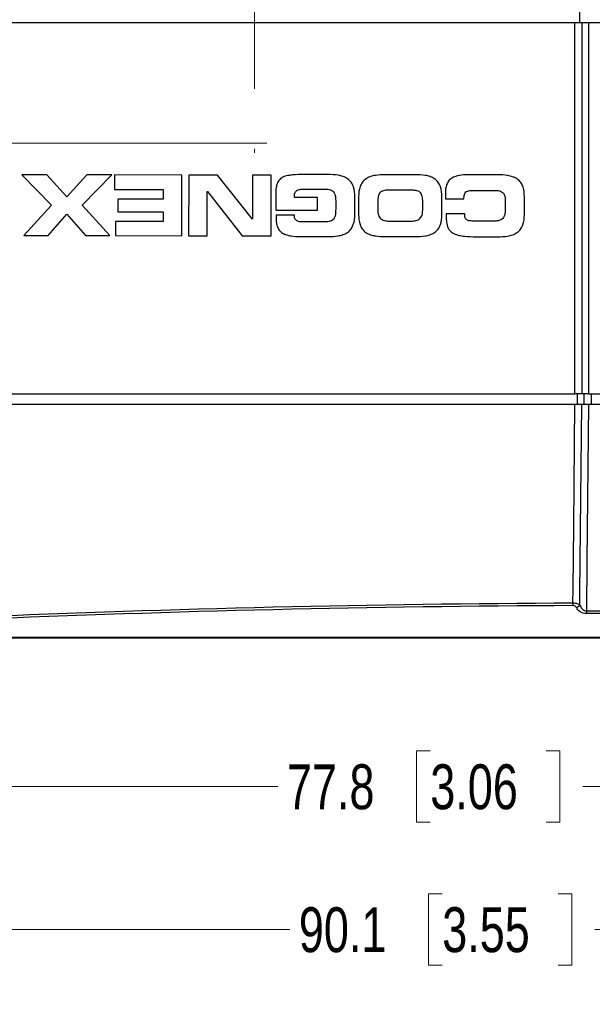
# Model space of a CAD drawing. Header units: millimetres. Extents: x 10 to 272, y 8 to 208.
# Tile 15 of 39: x 57 to 81, y 76 to 118. Entities that reach past the tile are written whole.
import ezdxf

# ---------------------------------------------------------------- set-up
doc = ezdxf.new("R2010")
doc.units = ezdxf.units.MM
doc.linetypes.add('CENTERX2', pattern=[20.32, 12.7, -2.54, 2.54, -2.54])
doc.styles.add('SLDTEXTSTYLE0', font='TXT', dxfattribs={"width": 0.75})
doc.dimstyles.new('SLDDIMSTYLE0', dxfattribs={"dimtxt": 1.905, "dimasz": 3, "dimexe": 0, "dimexo": 0.0625, "dimgap": 0.47625, "dimtad": 0, "dimtih": 1, "dimtoh": 1, "dimdec": 1, "dimlfac": 1.5, "dimrnd": 1e-09, "dimzin": 12, "dimdsep": 46, "dimtxsty": 'SLDTEXTSTYLE0', "dimsah": 1, "dimcen": 0.09, "dimadec": 0, "dimazin": 3, "dimtfac": 1, "dimtdec": 1, "dimtofl": 0, "dimtmove": 0, "dimatfit": 3, "dimfxl": 1, "dimfrac": 2, "dimtolj": 1, "dimtzin": 12, "dimarcsym": 0})

# ---------------------------------------------------------------- blocks, each defined once
blk = doc.blocks.new('_D_5')
at = {"color": 7, "linetype": 'Continuous', "lineweight": 18}
for p, q in [((106.883, 103.748), (106.883, 76.317)), ((46.632, 102.573), (46.632, 76.317)), ((74.97, 81.004), (74.389, 81.004)), ((74.389, 81.004), (74.389, 77.98)), ((79.896, 81.004), (80.477, 81.004)), ((80.477, 81.004), (80.477, 77.98)), ((46.632, 79.492), (68.496, 79.492)), ((106.883, 79.492), (81.444, 79.492)), ((74.389, 77.98), (74.97, 77.98)), ((80.477, 77.98), (79.896, 77.98))]:
    blk.add_line(p, q, dxfattribs=at)
for points in [[(46.632, 79.492), (49.632, 78.992), (49.632, 79.992)], [(106.883, 79.492), (103.883, 79.992), (103.883, 78.992)]]:
    blk.add_solid(points, dxfattribs=at)
at = {"color": 7, "linetype": 'Continuous', "lineweight": 18, "char_height": 1.905, "attachment_point": 1, "style": 'SLDTEXTSTYLE0'}
for s, insert in [('90.1', (68.882, 80.435)), ('3.55', (74.97, 80.435))]:
    blk.add_mtext(s, dxfattribs=dict(at, insert=insert))
blk = doc.blocks.new('_D_6')
at = {"color": 7, "linetype": 'Continuous', "lineweight": 18}
for p, q in [((99.966, 101.292), (99.966, 82.383)), ((48.132, 100.948), (48.132, 82.383)), ((74.463, 87.07), (73.882, 87.07)), ((73.882, 87.07), (73.882, 84.046)), ((79.389, 87.07), (79.97, 87.07)), ((79.97, 87.07), (79.97, 84.046)), ((48.132, 85.558), (67.989, 85.558)), ((99.966, 85.558), (80.937, 85.558)), ((73.882, 84.046), (74.463, 84.046)), ((79.97, 84.046), (79.389, 84.046))]:
    blk.add_line(p, q, dxfattribs=at)
for points in [[(48.132, 85.558), (51.132, 85.058), (51.132, 86.058)], [(99.966, 85.558), (96.966, 86.058), (96.966, 85.058)]]:
    blk.add_solid(points, dxfattribs=at)
at = {"color": 7, "linetype": 'Continuous', "lineweight": 18, "char_height": 1.905, "attachment_point": 1, "style": 'SLDTEXTSTYLE0'}
for s, insert in [('77.8', (68.375, 86.502)), ('3.06', (74.463, 86.502))]:
    blk.add_mtext(s, dxfattribs=dict(at, insert=insert))

msp = doc.modelspace()

# ---------------------------------------------------------------- linework, layer by layer
at = {"color": 7, "linetype": 'CENTERX2', "lineweight": 18}
for p, q in [((66.998, 127.868), (66.998, 112.458)), ((67.517, 112.868), (39.651, 112.868))]:
    msp.add_line(p, q, dxfattribs=at)
at = {"color": 7, "linetype": 'Continuous', "lineweight": 25}
for p, q in [((80.806, 117.985), (80.806, 118.485)), ((54.981, 117.985), (80.605, 117.985)), ((80.605, 102.218), (80.605, 117.985)), ((80.605, 117.985), (80.894, 117.985)), ((80.894, 117.985), (80.894, 102.218)), ((80.894, 117.985), (81.184, 117.985)), ((81.184, 117.985), (81.184, 102.218)), ((81.184, 117.985), (95.69, 117.985)), ((58.185, 111.517), (57.127, 111.519)), ((57.127, 111.519), (58.386, 110.227)), ((59.033, 110.582), (58.185, 111.517)), ((59.884, 111.515), (59.033, 110.582)), ((59.679, 110.225), (60.942, 111.513)), ((60.942, 111.513), (59.884, 111.515)), ((61.051, 111.513), (61.05, 110.895)), ((63.911, 111.509), (61.051, 111.513)), ((63.908, 108.937), (63.911, 111.509)), ((64.207, 111.509), (64.203, 108.937)), ((65.429, 111.507), (64.207, 111.509)), ((66.908, 109.637), (65.429, 111.507)), ((66.918, 111.505), (66.915, 109.637)), ((67.706, 111.504), (66.918, 111.505)), ((67.703, 108.932), (67.706, 111.504)), ((70.125, 111.53), (69.177, 111.531)), ((73.822, 111.525), (72.557, 111.526)), ((77.327, 111.52), (76.055, 111.522)), ((61.05, 110.895), (63.122, 110.892)), ((63.122, 110.892), (63.121, 110.48)), ((64.992, 108.936), (64.995, 110.805)), ((64.995, 110.805), (65.002, 110.805)), ((65.002, 110.805), (66.481, 108.934)), ((67.904, 110.758), (67.903, 110.026)), ((69.105, 110.913), (69.947, 110.912)), ((73.693, 110.864), (72.684, 110.865)), ((75.105, 110.748), (75.105, 110.507)), ((76.356, 110.86), (77.198, 110.859)), ((63.121, 110.48), (61.202, 110.483)), ((61.202, 110.483), (61.202, 109.95)), ((68.692, 110.558), (68.692, 110.633)), ((69.673, 110.557), (68.692, 110.558)), ((69.672, 110.024), (69.673, 110.557)), ((70.447, 110.375), (70.446, 110.055)), ((71.256, 109.83), (71.257, 110.597)), ((71.422, 110.597), (71.421, 109.83)), ((72.232, 110.351), (72.232, 110.074)), ((74.143, 110.071), (74.144, 110.348)), ((74.953, 109.825), (74.954, 110.592)), ((75.105, 110.507), (75.894, 110.506)), ((77.648, 110.344), (77.648, 110.066)), ((78.458, 109.82), (78.459, 110.588)), ((58.386, 110.227), (57.212, 108.946)), ((60.85, 108.941), (59.679, 110.225)), ((61.202, 109.95), (63.12, 109.947)), ((63.12, 109.947), (63.12, 109.535)), ((67.903, 110.026), (69.672, 110.024)), ((58.232, 108.945), (59.032, 109.843)), ((59.032, 109.843), (59.83, 108.943)), ((61.095, 109.538), (61.094, 108.941)), ((63.12, 109.535), (61.095, 109.538)), ((66.915, 109.637), (66.908, 109.637)), ((67.917, 109.809), (67.916, 109.728)), ((68.691, 109.808), (67.917, 109.809)), ((69.945, 109.519), (69.089, 109.52)), ((72.725, 109.558), (73.649, 109.557)), ((75.925, 109.863), (75.136, 109.864)), ((75.925, 109.792), (75.925, 109.863)), ((77.153, 109.552), (76.294, 109.553)), ((57.212, 108.946), (58.232, 108.945)), ((59.83, 108.943), (60.85, 108.941)), ((61.094, 108.941), (63.908, 108.937)), ((64.203, 108.937), (64.992, 108.936)), ((66.481, 108.934), (67.703, 108.932)), ((68.935, 108.902), (70.122, 108.901)), ((72.554, 108.897), (73.818, 108.896)), ((76.396, 108.892), (77.323, 108.891)), ((54.981, 102.218), (80.605, 102.218)), ((80.894, 102.218), (80.605, 102.218)), ((80.712, 101.785), (80.712, 102.218)), ((81.184, 102.218), (80.894, 102.218)), ((81.001, 101.785), (81.001, 102.218)), ((81.184, 102.218), (95.69, 102.218)), ((81.29, 102.218), (81.29, 101.785)), ((54.981, 101.785), (80.605, 101.785)), ((81.184, 101.785), (95.69, 101.785)), ((50.422, 91.9), (96.623, 91.9)), ((96.623, 91.852), (50.422, 91.852))]:
    msp.add_line(p, q, dxfattribs=at)
at = {"color": 7, "linetype": 'Continuous', "lineweight": 25, "flags": 128}
for points in [[(80.52, 93.353), (80.526, 93.952), (80.553, 96.618), (80.605, 101.785)], [(80.809, 93.269), (80.814, 93.783), (80.841, 96.45), (80.894, 101.785)], [(81.184, 101.785), (81.17, 100.452), (81.117, 95.121), (81.095, 93.016)]]:
    msp.add_lwpolyline(points, dxfattribs=at)
at = {"color": 7, "linetype": 'Continuous', "lineweight": 25}
for centre, radius, start, end in [((111.459, 93.471), 30.939, 180.2191, 180.432), ((80.607, 93.374), 0.228, 284.7422, 332.438), ((120.441, 93.132), 39.345, 180.1701, 180.3375)]:
    msp.add_arc(centre, radius, start, end, dxfattribs=at)
for centre, major_axis, start_param, end_param in [((83.132, -561.678), (0, 654.921), 0.003987, 0.042849), ((83.132, -561.684), (0, 654.588), 6.264238, 6.286296)]:
    msp.add_ellipse(centre, major_axis=major_axis, ratio=0.999848, start_param=start_param, end_param=end_param, dxfattribs=at)
for points, knots in [([(69.177, 111.531), (69.03, 111.531), (68.884, 111.531), (68.664, 111.52), (68.591, 111.515), (68.447, 111.496), (68.375, 111.483), (68.235, 111.438), (68.167, 111.407), (68.052, 111.315), (68.007, 111.255), (67.946, 111.122), (67.929, 111.049), (67.907, 110.905), (67.904, 110.832), (67.904, 110.758)], [0, 0, 0, 0, 0.25, 0.25, 0.375, 0.375, 0.5, 0.5, 0.625, 0.625, 0.75, 0.75, 0.875, 0.875, 1, 1, 1, 1]), ([(71.257, 110.597), (71.257, 110.739), (71.244, 110.879), (71.175, 111.081), (71.143, 111.146), (71.06, 111.261), (71.007, 111.312), (70.89, 111.392), (70.825, 111.424), (70.691, 111.471), (70.621, 111.487), (70.41, 111.523), (70.268, 111.529), (70.125, 111.53)], [0, 0, 0, 0, 0.25, 0.25, 0.375, 0.375, 0.5, 0.5, 0.625, 0.625, 0.75, 0.75, 1, 1, 1, 1]), ([(72.557, 111.526), (72.415, 111.527), (72.273, 111.521), (72.062, 111.485), (71.993, 111.469), (71.859, 111.423), (71.794, 111.392), (71.677, 111.313), (71.624, 111.263), (71.54, 111.149), (71.507, 111.084), (71.437, 110.883), (71.423, 110.74), (71.422, 110.597)], [0, 0, 0, 0, 0.25, 0.25, 0.375, 0.375, 0.5, 0.5, 0.625, 0.625, 0.75, 0.75, 1, 1, 1, 1]), ([(74.954, 110.592), (74.954, 110.734), (74.941, 110.874), (74.872, 111.076), (74.84, 111.141), (74.756, 111.256), (74.704, 111.307), (74.587, 111.387), (74.521, 111.419), (74.388, 111.466), (74.318, 111.482), (74.107, 111.518), (73.965, 111.525), (73.822, 111.525)], [0, 0, 0, 0, 0.25, 0.25, 0.375, 0.375, 0.5, 0.5, 0.625, 0.625, 0.75, 0.75, 1, 1, 1, 1]), ([(76.055, 111.522), (75.937, 111.522), (75.819, 111.515), (75.587, 111.473), (75.471, 111.436), (75.323, 111.338), (75.279, 111.299), (75.206, 111.205), (75.178, 111.153), (75.116, 110.986), (75.105, 110.867), (75.105, 110.748)], [0, 0, 0, 0, 0.25, 0.25, 0.5, 0.5, 0.625, 0.625, 0.75, 0.75, 1, 1, 1, 1]), ([(78.459, 110.588), (78.459, 110.73), (78.446, 110.87), (78.377, 111.071), (78.345, 111.136), (78.261, 111.251), (78.209, 111.302), (78.092, 111.383), (78.026, 111.414), (77.892, 111.461), (77.823, 111.477), (77.612, 111.513), (77.469, 111.52), (77.327, 111.52)], [0, 0, 0, 0, 0.25, 0.25, 0.375, 0.375, 0.5, 0.5, 0.625, 0.625, 0.75, 0.75, 1, 1, 1, 1]), ([(68.692, 110.633), (68.692, 110.681), (68.7, 110.729), (68.744, 110.814), (68.782, 110.847), (68.868, 110.889), (68.916, 110.899), (69.01, 110.911), (69.057, 110.913), (69.105, 110.913)], [0, 0, 0, 0, 0.25, 0.25, 0.5, 0.5, 0.75, 0.75, 1, 1, 1, 1]), ([(69.947, 110.912), (70.02, 110.912), (70.093, 110.909), (70.201, 110.889), (70.236, 110.879), (70.303, 110.847), (70.333, 110.825), (70.38, 110.768), (70.397, 110.735), (70.421, 110.666), (70.429, 110.63), (70.445, 110.521), (70.447, 110.448), (70.447, 110.375)], [0, 0, 0, 0, 0.25, 0.25, 0.375, 0.375, 0.5, 0.5, 0.625, 0.625, 0.75, 0.75, 1, 1, 1, 1]), ([(72.684, 110.865), (72.616, 110.865), (72.549, 110.862), (72.45, 110.837), (72.418, 110.825), (72.359, 110.791), (72.334, 110.769), (72.272, 110.687), (72.254, 110.62), (72.234, 110.486), (72.232, 110.418), (72.232, 110.351)], [0, 0, 0, 0, 0.25, 0.25, 0.375, 0.375, 0.5, 0.5, 0.75, 0.75, 1, 1, 1, 1]), ([(74.144, 110.348), (74.144, 110.415), (74.142, 110.482), (74.128, 110.581), (74.121, 110.614), (74.1, 110.678), (74.085, 110.709), (74.045, 110.765), (74.019, 110.788), (73.961, 110.823), (73.929, 110.835), (73.83, 110.86), (73.761, 110.864), (73.693, 110.864)], [0, 0, 0, 0, 0.25, 0.25, 0.375, 0.375, 0.5, 0.5, 0.625, 0.625, 0.75, 0.75, 1, 1, 1, 1]), ([(75.894, 110.506), (75.894, 110.564), (75.896, 110.623), (75.918, 110.707), (75.93, 110.735), (75.963, 110.783), (75.986, 110.802), (76.064, 110.843), (76.123, 110.851), (76.239, 110.86), (76.298, 110.861), (76.356, 110.86)], [0, 0, 0, 0, 0.25, 0.25, 0.375, 0.375, 0.5, 0.5, 0.75, 0.75, 1, 1, 1, 1]), ([(77.198, 110.859), (77.266, 110.859), (77.333, 110.855), (77.432, 110.83), (77.464, 110.819), (77.522, 110.784), (77.548, 110.762), (77.609, 110.68), (77.627, 110.613), (77.647, 110.479), (77.648, 110.411), (77.648, 110.344)], [0, 0, 0, 0, 0.25, 0.25, 0.375, 0.375, 0.5, 0.5, 0.75, 0.75, 1, 1, 1, 1]), ([(70.446, 110.055), (70.446, 109.982), (70.444, 109.909), (70.428, 109.801), (70.421, 109.766), (70.396, 109.696), (70.379, 109.662), (70.332, 109.606), (70.302, 109.583), (70.236, 109.552), (70.2, 109.542), (70.092, 109.521), (70.018, 109.519), (69.945, 109.519)], [0, 0, 0, 0, 0.25, 0.25, 0.375, 0.375, 0.5, 0.5, 0.625, 0.625, 0.75, 0.75, 1, 1, 1, 1]), ([(72.232, 110.074), (72.232, 110.004), (72.235, 109.934), (72.263, 109.797), (72.289, 109.73), (72.384, 109.628), (72.451, 109.597), (72.585, 109.563), (72.655, 109.558), (72.725, 109.558)], [0, 0, 0, 0, 0.25, 0.25, 0.5, 0.5, 0.75, 0.75, 1, 1, 1, 1]), ([(73.649, 109.557), (73.718, 109.557), (73.788, 109.561), (73.923, 109.595), (73.989, 109.626), (74.084, 109.727), (74.112, 109.795), (74.14, 109.931), (74.143, 110.001), (74.143, 110.071)], [0, 0, 0, 0, 0.25, 0.25, 0.5, 0.5, 0.75, 0.75, 1, 1, 1, 1]), ([(77.648, 110.066), (77.648, 109.997), (77.645, 109.927), (77.616, 109.79), (77.59, 109.723), (77.494, 109.622), (77.428, 109.59), (77.294, 109.557), (77.223, 109.552), (77.153, 109.552)], [0, 0, 0, 0, 0.25, 0.25, 0.5, 0.5, 0.75, 0.75, 1, 1, 1, 1]), ([(67.916, 109.728), (67.916, 109.663), (67.918, 109.599), (67.931, 109.471), (67.942, 109.407), (67.981, 109.285), (68.009, 109.226), (68.087, 109.124), (68.137, 109.081), (68.246, 109.014), (68.306, 108.989), (68.428, 108.951), (68.491, 108.938), (68.679, 108.909), (68.807, 108.902), (68.935, 108.902)], [0, 0, 0, 0, 0.125, 0.125, 0.25, 0.25, 0.375, 0.375, 0.5, 0.5, 0.625, 0.625, 0.75, 0.75, 1, 1, 1, 1]), ([(69.089, 109.52), (69.041, 109.52), (68.993, 109.521), (68.897, 109.531), (68.849, 109.54), (68.785, 109.573), (68.765, 109.588), (68.734, 109.623), (68.721, 109.645), (68.696, 109.711), (68.691, 109.76), (68.691, 109.808)], [0, 0, 0, 0, 0.25, 0.25, 0.5, 0.5, 0.625, 0.625, 0.75, 0.75, 1, 1, 1, 1]), ([(70.122, 108.901), (70.264, 108.9), (70.406, 108.906), (70.617, 108.942), (70.686, 108.958), (70.819, 109.004), (70.885, 109.035), (71.002, 109.114), (71.055, 109.164), (71.139, 109.278), (71.171, 109.343), (71.242, 109.544), (71.256, 109.687), (71.256, 109.83)], [0, 0, 0, 0, 0.25, 0.25, 0.375, 0.375, 0.5, 0.5, 0.625, 0.625, 0.75, 0.75, 1, 1, 1, 1]), ([(71.421, 109.83), (71.421, 109.688), (71.434, 109.548), (71.503, 109.346), (71.535, 109.281), (71.619, 109.166), (71.671, 109.115), (71.788, 109.035), (71.854, 109.003), (71.988, 108.956), (72.058, 108.94), (72.269, 108.904), (72.411, 108.897), (72.554, 108.897)], [0, 0, 0, 0, 0.25, 0.25, 0.375, 0.375, 0.5, 0.5, 0.625, 0.625, 0.75, 0.75, 1, 1, 1, 1]), ([(73.818, 108.896), (73.961, 108.895), (74.103, 108.901), (74.313, 108.937), (74.382, 108.953), (74.516, 108.999), (74.582, 109.03), (74.699, 109.109), (74.752, 109.159), (74.836, 109.273), (74.868, 109.338), (74.938, 109.539), (74.953, 109.682), (74.953, 109.825)], [0, 0, 0, 0, 0.25, 0.25, 0.375, 0.375, 0.5, 0.5, 0.625, 0.625, 0.75, 0.75, 1, 1, 1, 1]), ([(75.136, 109.864), (75.135, 109.784), (75.136, 109.705), (75.146, 109.547), (75.155, 109.468), (75.185, 109.351), (75.198, 109.313), (75.231, 109.241), (75.252, 109.206), (75.325, 109.111), (75.391, 109.062), (75.533, 108.991), (75.61, 108.967), (75.765, 108.933), (75.843, 108.921), (76.079, 108.897), (76.237, 108.892), (76.396, 108.892)], [0, 0, 0, 0, 0.125, 0.125, 0.25, 0.25, 0.3125, 0.3125, 0.375, 0.375, 0.5, 0.5, 0.625, 0.625, 0.75, 0.75, 1, 1, 1, 1]), ([(76.294, 109.553), (76.252, 109.553), (76.21, 109.555), (76.127, 109.565), (76.085, 109.573), (76.008, 109.607), (75.974, 109.634), (75.932, 109.707), (75.924, 109.749), (75.925, 109.792)], [0, 0, 0, 0, 0.25, 0.25, 0.5, 0.5, 0.75, 0.75, 1, 1, 1, 1]), ([(77.323, 108.891), (77.465, 108.891), (77.607, 108.897), (77.818, 108.932), (77.887, 108.948), (78.021, 108.994), (78.086, 109.025), (78.204, 109.105), (78.256, 109.155), (78.34, 109.269), (78.373, 109.333), (78.443, 109.534), (78.458, 109.678), (78.458, 109.82)], [0, 0, 0, 0, 0.25, 0.25, 0.375, 0.375, 0.5, 0.5, 0.625, 0.625, 0.75, 0.75, 1, 1, 1, 1]), ([(80.52, 93.353), (80.581, 93.353), (80.641, 93.344), (80.741, 93.314), (80.781, 93.293), (80.809, 93.269)], [0, 0, 0, 0, 0.5, 0.5, 1, 1, 1, 1]), ([(80.665, 93.154), (80.653, 93.176), (80.635, 93.196), (80.586, 93.227), (80.554, 93.238), (80.521, 93.238)], [0, 0, 0, 0, 0.5, 0.5, 1, 1, 1, 1]), ([(80.809, 93.269), (80.831, 93.209), (80.862, 93.152), (80.93, 93.08), (80.957, 93.058), (81.021, 93.025), (81.058, 93.015), (81.095, 93.016)], [0, 0, 0, 0, 0.5, 0.5, 0.75, 0.75, 1, 1, 1, 1]), ([(81.096, 92.901), (80.996, 92.9), (80.9, 92.932), (80.755, 93.027), (80.702, 93.088), (80.665, 93.154)], [0, 0, 0, 0, 0.5, 0.5, 1, 1, 1, 1])]:
    msp.add_open_spline(points, degree=3, knots=knots, dxfattribs=at)
for points in [[(80.605, 101.785), (80.723, 101.785), (80.835, 101.785), (80.894, 101.785)], [(80.894, 101.785), (80.954, 101.785), (81.066, 101.785), (81.184, 101.785)], [(55.075, 92.757), (63.548, 93.12), (72.032, 93.319), (80.52, 93.353)], [(81.095, 93.016), (85.909, 93.031), (90.723, 92.993), (95.535, 92.901)]]:
    msp.add_open_spline(points, degree=3, dxfattribs=at)

# ---------------------------------------------------------------- dimensions: what is measured, and where the dimension line sits
at = {"color": 7, "linetype": 'Continuous', "lineweight": 18}
for base, p1, p2, picture, middle in [((106.883, 79.492), (46.632, 103.843), (106.883, 105.018), '_D_5', (74.97, 79.492)), ((99.966, 85.558), (48.132, 102.218), (99.966, 102.562), '_D_6', (74.463, 85.558))]:
    dim = msp.add_linear_dim(base=base, p1=p1, p2=p2, dimstyle='SLDDIMSTYLE0', dxfattribs=at)
    dim.commit()
    dim.dimension.update_dxf_attribs({"geometry": picture, "text_midpoint": middle, "dimtype": 160})

doc.saveas('drawing.dxf')
